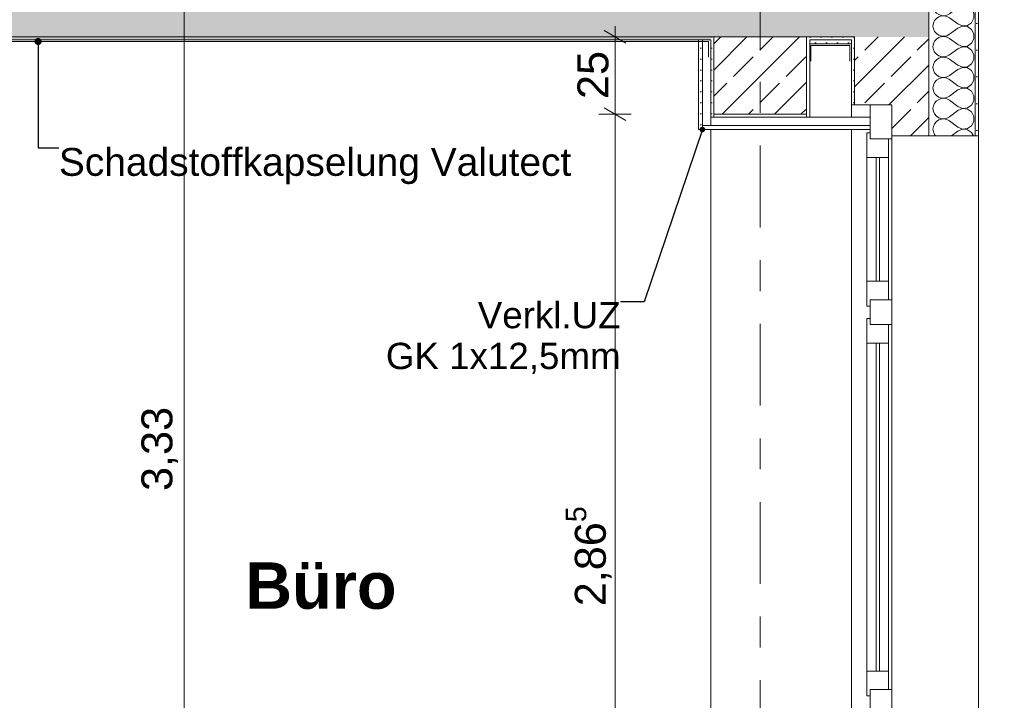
# Model space of a CAD drawing. Header units: metres. Extents: x -17.8 to 3.6, y -5.9 to 16.3.
# Tile 51 of 77: x -2.9 to 0.2, y 4.2 to 6.4. Entities that reach past the tile are written whole.
import ezdxf

# ---------------------------------------------------------------- set-up
doc = ezdxf.new("R2010")
doc.units = ezdxf.units.M
doc.header["$MEASUREMENT"] = 0
doc.linetypes.add('Strichlinie doppelt', pattern=[0.546806, 0.264583, -0.105833, 0.070556, -0.105833])
doc.linetypes.add('Wipeout_Contour', pattern=[1, 0, -1])
for name, color, linetype in [('152 - Bemaßung_ Beschriftung.Ausbau', 7, 'Continuous'), ('301 - Elemente.Linie', 7, 'Continuous'), ('451 - Universal.Achsen Raster', 7, 'Continuous'), ('603 - Struktur.Bodenplatte_ Decke Roh', 7, 'Continuous'), ('604 - Struktur.Wand Aussen', 7, 'Continuous'), ('607 - Struktur.Stütze', 7, 'Continuous'), ('608 - Struktur.Träger', 7, 'Continuous'), ('Neubau_152 - Bemaßung_ Beschriftung.Ausbau', 7, 'Continuous'), ('Neubau_653 - Abdeckung.TB Verkofferung', 7, 'Continuous')]:
    doc.layers.add(name, color=color, linetype=linetype)
doc.styles.add('ERSTELLTER_STIL_1', font='txt')
doc.styles.add('ERSTELLTER_STIL_2', font='txt')
doc.dimstyles.new('ERSTELLTER_STIL__1', dxfattribs={"dimtxt": 0.1, "dimasz": 0.0532, "dimexe": 0.18, "dimexo": 0.0625, "dimgap": 0, "dimtad": 1, "dimzin": 0, "dimdsep": 46, "dimtxsty": 'ERSTELLTER_STIL_1', "dimblk": 'ARROWHEAD_2', "dimblk1": 'ARROWHEAD_2', "dimblk2": 'ARROWHEAD_2', "dimcen": 0.09, "dimse1": 1, "dimse2": 1, "dimclrd": 7, "dimclre": 7, "dimclrt": 7, "dimazin": 0, "dimtfac": 1, "dimtdec": 4, "dimtmove": 0, "dimatfit": 3, "dimfxl": 1, "dimtolj": 1, "dimtzin": 0, "dimarcsym": 0})
doc.dimstyles.new('ERSTELLTER_STIL__4', dxfattribs={"dimtxt": 0.18, "dimasz": 0.03648, "dimexe": 0.18, "dimexo": 0.0625, "dimgap": 0, "dimtad": 0, "dimtih": 1, "dimtoh": 1, "dimdec": 4, "dimzin": 0, "dimdsep": 46, "dimcen": 0.09, "dimadec": 0, "dimazin": 0, "dimtfac": 1, "dimtdec": 4, "dimtmove": 0, "dimatfit": 3, "dimldrblk": 'ARROWHEAD_11', "dimfxl": 1, "dimtolj": 1, "dimtzin": 0, "dimarcsym": 0})
doc.dimstyles.new('ERSTELLTER_STIL__5', dxfattribs={"dimtxt": 0.18, "dimasz": 0.0456, "dimexe": 0.18, "dimexo": 0.0625, "dimgap": 0, "dimtad": 0, "dimtih": 1, "dimtoh": 1, "dimdec": 4, "dimzin": 0, "dimdsep": 46, "dimcen": 0.09, "dimadec": 0, "dimazin": 0, "dimtfac": 1, "dimtdec": 4, "dimtmove": 0, "dimatfit": 3, "dimldrblk": 'ARROWHEAD_11', "dimfxl": 1, "dimtolj": 1, "dimtzin": 0, "dimarcsym": 0})
pattern_1 = [(45, (0, 0), (-0.01767767, 0.01767767), [0, -0.025])]
pattern_2 = [(45, (0, 0), (-0.0848528, 0.0848528), []), (45, (-0.04243, 0.04243), (-0.0848528, 0.0848528), [0.09, -0.03])]

# ---------------------------------------------------------------- blocks, each defined once
blk = doc.blocks.new('*X7')
at = {"layer": '604 - Struktur.Wand Aussen', "color": 7, "linetype": 'Continuous', "lineweight": 5}
for p, q in [((0.0096, 6.6091), (0.0083, 6.6)), ((0.0083, 6.6), (0.0096, 6.5909)), ((0.0122, 6.615), (0.0096, 6.6091)), ((0.0096, 6.5909), (0.0133, 6.5825)), ((0.0883, 6.5933), (0.0617, 6.5733)), ((0.0883, 6.6067), (0.0772, 6.615)), ((0.0883, 6.6067), (0.1033, 6.6004)), ((0.1033, 6.5996), (0.0883, 6.5933)), ((0.1033, 6.6004), (0.1195, 6.6019)), ((0.1195, 6.5981), (0.1033, 6.5996)), ((0.1195, 6.6019), (0.133, 6.6109)), ((0.133, 6.5891), (0.1195, 6.5981)), ((0.133, 6.6109), (0.1352, 6.615)), ((0.1407, 6.5748), (0.133, 6.5891)), ((0.0133, 6.5825), (0.0192, 6.5754)), ((0.0192, 6.5579), (0.0133, 6.5509)), ((0.0192, 6.5754), (0.0268, 6.5702)), ((0.0268, 6.5631), (0.0192, 6.5579)), ((0.0268, 6.5702), (0.0355, 6.5672)), ((0.0355, 6.5661), (0.0268, 6.5631)), ((0.0355, 6.5672), (0.0447, 6.5668)), ((0.0447, 6.5665), (0.0355, 6.5661)), ((0.0447, 6.5668), (0.0536, 6.5689)), ((0.0536, 6.5645), (0.0447, 6.5665)), ((0.0536, 6.5689), (0.0617, 6.5733)), ((0.0617, 6.56), (0.0536, 6.5645)), ((0.0883, 6.54), (0.0617, 6.56)), ((0.133, 6.5442), (0.1407, 6.5585)), ((0.1407, 6.5585), (0.1407, 6.5748)), ((0.0096, 6.5424), (0.0083, 6.5333)), ((0.0083, 6.5333), (0.0096, 6.5242)), ((0.0133, 6.5509), (0.0096, 6.5424)), ((0.0883, 6.5267), (0.0617, 6.5067)), ((0.0883, 6.54), (0.1033, 6.5337)), ((0.1033, 6.533), (0.0883, 6.5267)), ((0.1033, 6.5337), (0.1195, 6.5352)), ((0.1195, 6.5314), (0.1033, 6.533)), ((0.1195, 6.5352), (0.133, 6.5442)), ((0.133, 6.5224), (0.1195, 6.5314)), ((0.0096, 6.5242), (0.0133, 6.5158)), ((0.0133, 6.5158), (0.0192, 6.5087)), ((0.0192, 6.5087), (0.0268, 6.5035)), ((0.0268, 6.4965), (0.0192, 6.4913)), ((0.0268, 6.5035), (0.0355, 6.5006)), ((0.0355, 6.4994), (0.0268, 6.4965)), ((0.0355, 6.5006), (0.0447, 6.5001)), ((0.0447, 6.4999), (0.0355, 6.4994)), ((0.0447, 6.5001), (0.0536, 6.5022)), ((0.0536, 6.4978), (0.0447, 6.4999)), ((0.0536, 6.5022), (0.0617, 6.5067)), ((0.0617, 6.4933), (0.0536, 6.4978)), ((0.0883, 6.4733), (0.0617, 6.4933)), ((0.1407, 6.5081), (0.133, 6.5224)), ((0.1407, 6.4919), (0.1407, 6.5081)), ((0.0096, 6.4758), (0.0083, 6.4667)), ((0.0083, 6.4667), (0.0096, 6.4576)), ((0.0133, 6.4842), (0.0096, 6.4758)), ((0.0192, 6.4913), (0.0133, 6.4842)), ((0.0883, 6.4733), (0.1033, 6.467)), ((0.1033, 6.4663), (0.0883, 6.46)), ((0.1033, 6.467), (0.1195, 6.4686)), ((0.1195, 6.4648), (0.1033, 6.4663)), ((0.1195, 6.4686), (0.133, 6.4776)), ((0.133, 6.4558), (0.1195, 6.4648)), ((0.133, 6.4776), (0.1407, 6.4919)), ((0.0096, 6.4576), (0.0133, 6.4491)), ((0.0133, 6.4491), (0.0192, 6.4421)), ((0.0192, 6.4421), (0.0268, 6.4369)), ((0.0268, 6.4298), (0.0192, 6.4246)), ((0.0268, 6.4369), (0.0355, 6.4339)), ((0.0355, 6.4328), (0.0268, 6.4298)), ((0.0355, 6.4339), (0.0447, 6.4335)), ((0.0447, 6.4332), (0.0355, 6.4328)), ((0.0447, 6.4335), (0.0536, 6.4355)), ((0.0536, 6.4311), (0.0447, 6.4332)), ((0.0536, 6.4355), (0.0617, 6.44)), ((0.0617, 6.4267), (0.0536, 6.4311)), ((0.0883, 6.46), (0.0617, 6.44)), ((0.1407, 6.4415), (0.133, 6.4558)), ((0.1407, 6.4252), (0.1407, 6.4415)), ((0.0096, 6.4091), (0.0083, 6.4)), ((0.0083, 6.4), (0.0096, 6.3909)), ((0.0133, 6.4175), (0.0096, 6.4091)), ((0.0192, 6.4246), (0.0133, 6.4175)), ((0.0883, 6.4067), (0.0617, 6.4267)), ((0.0883, 6.4067), (0.1033, 6.4004)), ((0.1033, 6.3996), (0.0883, 6.3933)), ((0.1033, 6.4004), (0.1195, 6.4019)), ((0.1195, 6.3981), (0.1033, 6.3996)), ((0.1195, 6.4019), (0.133, 6.4109)), ((0.133, 6.3891), (0.1195, 6.3981)), ((0.133, 6.4109), (0.1407, 6.4252)), ((0.0096, 6.3909), (0.0133, 6.3825)), ((0.0133, 6.3825), (0.0192, 6.3754)), ((0.0192, 6.3754), (0.0268, 6.3702)), ((0.0268, 6.3702), (0.0355, 6.3672)), ((0.0355, 6.3661), (0.0268, 6.3631)), ((0.0355, 6.3672), (0.0447, 6.3668)), ((0.0447, 6.3665), (0.0355, 6.3661)), ((0.0447, 6.3668), (0.0536, 6.3689)), ((0.0536, 6.3645), (0.0447, 6.3665)), ((0.0536, 6.3689), (0.0617, 6.3733)), ((0.0883, 6.3933), (0.0617, 6.3733)), ((0.1407, 6.3748), (0.133, 6.3891)), ((0.1407, 6.3585), (0.1407, 6.3748)), ((0.0096, 6.3424), (0.0083, 6.3333)), ((0.0133, 6.3509), (0.0096, 6.3424)), ((0.0192, 6.3579), (0.0133, 6.3509)), ((0.0268, 6.3631), (0.0192, 6.3579)), ((0.0617, 6.36), (0.0536, 6.3645)), ((0.0883, 6.34), (0.0617, 6.36)), ((0.0883, 6.34), (0.1033, 6.3337)), ((0.1033, 6.3337), (0.1195, 6.3352)), ((0.1195, 6.3352), (0.133, 6.3442)), ((0.133, 6.3442), (0.1407, 6.3585)), ((0.0083, 6.3333), (0.0096, 6.3242)), ((0.0096, 6.3242), (0.0133, 6.3158)), ((0.0133, 6.3158), (0.0192, 6.3087)), ((0.0192, 6.3087), (0.0268, 6.3035)), ((0.0268, 6.3035), (0.0355, 6.3006)), ((0.0447, 6.3001), (0.0536, 6.3022)), ((0.0536, 6.3022), (0.0617, 6.3067)), ((0.0883, 6.3267), (0.0617, 6.3067)), ((0.1033, 6.333), (0.0883, 6.3267)), ((0.1195, 6.3314), (0.1033, 6.333)), ((0.133, 6.3224), (0.1195, 6.3314)), ((0.1407, 6.3081), (0.133, 6.3224)), ((0.1407, 6.2919), (0.1407, 6.3081)), ((0.0096, 6.2758), (0.0083, 6.2667)), ((0.0133, 6.2842), (0.0096, 6.2758)), ((0.0192, 6.2913), (0.0133, 6.2842)), ((0.0268, 6.2965), (0.0192, 6.2913)), ((0.0355, 6.2994), (0.0268, 6.2965)), ((0.0355, 6.3006), (0.0447, 6.3001)), ((0.0447, 6.2999), (0.0355, 6.2994)), ((0.0536, 6.2978), (0.0447, 6.2999)), ((0.0617, 6.2933), (0.0536, 6.2978)), ((0.0883, 6.2733), (0.0617, 6.2933)), ((0.0883, 6.2733), (0.1033, 6.267)), ((0.1195, 6.2686), (0.133, 6.2776)), ((0.133, 6.2776), (0.1407, 6.2919)), ((0.0083, 6.2667), (0.0096, 6.2576)), ((0.0096, 6.2576), (0.0133, 6.2491)), ((0.0133, 6.2491), (0.0192, 6.2421)), ((0.0192, 6.2421), (0.0268, 6.2369)), ((0.0536, 6.2355), (0.0617, 6.24)), ((0.0883, 6.26), (0.0617, 6.24)), ((0.1033, 6.2663), (0.0883, 6.26)), ((0.1033, 6.267), (0.1195, 6.2686)), ((0.1195, 6.2648), (0.1033, 6.2663)), ((0.133, 6.2558), (0.1195, 6.2648)), ((0.1407, 6.2415), (0.133, 6.2558)), ((0.1407, 6.2252), (0.1407, 6.2415)), ((0.0096, 6.2091), (0.0083, 6.2)), ((0.0133, 6.2175), (0.0096, 6.2091)), ((0.0192, 6.2246), (0.0133, 6.2175)), ((0.0268, 6.2298), (0.0192, 6.2246)), ((0.0268, 6.2369), (0.0355, 6.2339)), ((0.0355, 6.2328), (0.0268, 6.2298)), ((0.0355, 6.2339), (0.0447, 6.2335)), ((0.0447, 6.2332), (0.0355, 6.2328)), ((0.0447, 6.2335), (0.0536, 6.2355)), ((0.0536, 6.2311), (0.0447, 6.2332)), ((0.0617, 6.2267), (0.0536, 6.2311)), ((0.0883, 6.2067), (0.0617, 6.2267)), ((0.0883, 6.2067), (0.1033, 6.2004)), ((0.1195, 6.2019), (0.133, 6.2109)), ((0.133, 6.2109), (0.1407, 6.2252)), ((0.0083, 6.2), (0.0096, 6.1909)), ((0.0096, 6.1909), (0.0133, 6.1825)), ((0.0133, 6.1825), (0.0192, 6.1754)), ((0.0192, 6.1754), (0.0268, 6.1702)), ((0.0883, 6.1933), (0.0617, 6.1733)), ((0.1033, 6.1996), (0.0883, 6.1933)), ((0.1033, 6.2004), (0.1195, 6.2019)), ((0.1195, 6.1981), (0.1033, 6.1996)), ((0.133, 6.1891), (0.1195, 6.1981)), ((0.1407, 6.1748), (0.133, 6.1891)), ((0.1407, 6.1585), (0.1407, 6.1748)), ((0.0133, 6.1509), (0.0096, 6.1424)), ((0.0192, 6.1579), (0.0133, 6.1509)), ((0.0268, 6.1631), (0.0192, 6.1579)), ((0.0268, 6.1702), (0.0355, 6.1672)), ((0.0355, 6.1661), (0.0268, 6.1631)), ((0.0355, 6.1672), (0.0447, 6.1668)), ((0.0447, 6.1665), (0.0355, 6.1661)), ((0.0447, 6.1668), (0.0536, 6.1689)), ((0.0536, 6.1645), (0.0447, 6.1665)), ((0.0536, 6.1689), (0.0617, 6.1733)), ((0.0617, 6.16), (0.0536, 6.1645)), ((0.0883, 6.14), (0.0617, 6.16)), ((0.1195, 6.1352), (0.133, 6.1442)), ((0.133, 6.1442), (0.1407, 6.1585)), ((0.0096, 6.1424), (0.0083, 6.1333)), ((0.0083, 6.1333), (0.0096, 6.1242)), ((0.0096, 6.1242), (0.0133, 6.1158)), ((0.0133, 6.1158), (0.0192, 6.1087)), ((0.0883, 6.1267), (0.0617, 6.1067)), ((0.0883, 6.14), (0.1033, 6.1337)), ((0.1033, 6.133), (0.0883, 6.1267)), ((0.1033, 6.1337), (0.1195, 6.1352)), ((0.1195, 6.1314), (0.1033, 6.133)), ((0.133, 6.1224), (0.1195, 6.1314)), ((0.1407, 6.1081), (0.133, 6.1224)), ((0.0133, 6.0842), (0.0096, 6.0758)), ((0.0192, 6.0913), (0.0133, 6.0842)), ((0.0192, 6.1087), (0.0268, 6.1035)), ((0.0268, 6.0965), (0.0192, 6.0913)), ((0.0268, 6.1035), (0.0355, 6.1006)), ((0.0355, 6.0994), (0.0268, 6.0965)), ((0.0355, 6.1006), (0.0447, 6.1001)), ((0.0447, 6.0999), (0.0355, 6.0994)), ((0.0447, 6.1001), (0.0536, 6.1022)), ((0.0536, 6.0978), (0.0447, 6.0999)), ((0.0536, 6.1022), (0.0617, 6.1067)), ((0.0617, 6.0933), (0.0536, 6.0978)), ((0.0883, 6.0733), (0.0617, 6.0933)), ((0.133, 6.0776), (0.1407, 6.0919)), ((0.1407, 6.0919), (0.1407, 6.1081)), ((0.0096, 6.0758), (0.0083, 6.0667)), ((0.0083, 6.0667), (0.0096, 6.0576)), ((0.0096, 6.0576), (0.0133, 6.0491)), ((0.0133, 6.0491), (0.0167, 6.045)), ((0.0883, 6.06), (0.0683, 6.045)), ((0.0883, 6.0733), (0.1033, 6.067)), ((0.1033, 6.0663), (0.0883, 6.06)), ((0.1033, 6.067), (0.1195, 6.0686)), ((0.1195, 6.0648), (0.1033, 6.0663)), ((0.1195, 6.0686), (0.133, 6.0776)), ((0.133, 6.0558), (0.1195, 6.0648)), ((0.1388, 6.045), (0.133, 6.0558))]:
    blk.add_line(p, q, dxfattribs=at)
blk = doc.blocks.new('*D22')
at = {"layer": '152 - Bemaßung_ Beschriftung.Ausbau', "color": 7, "linetype": 'Continuous', "lineweight": 5}
for p, q in [((1.155, -3.22), (1.155, 13.3199)), ((1.12, -3.1998), (1.19, -3.2402)), ((1.2075, -3.22), (1.1025, -3.22)), ((1.12, -3.2398), (1.19, -3.2802)), ((1.155, -3.26), (1.155, -3.22)), ((1.2075, -3.26), (1.1025, -3.26)), ((1.155, -3.2942), (1.155, -3.26))]:
    blk.add_line(p, q, dxfattribs=at)
at = {"color": 254, "linetype": 'Wipeout_Contour', "lineweight": 0, "ltscale": 14.131746}
blk.add_wipeout([(1.1537, -3.3749), (1.1537, -3.2615), (1.0162, -3.2615), (1.0162, -3.3749)], dxfattribs=at).dxf.layer = '152 - Bemaßung_ Beschriftung.Ausbau'
at = {"layer": '152 - Bemaßung_ Beschriftung.Ausbau', "color": 7, "lineweight": 5, "insert": (1.135, -3.3561), "char_height": 0.1, "attachment_point": 7, "rotation": 90, "style": 'ERSTELLTER_STIL_1'}
blk.add_mtext('\\A1;{\\pql;\\fArial|b0|i0|c0|p38;4}', dxfattribs=at)
blk = doc.blocks.new('ARROWHEAD_2')
at = {"color": 0, "linetype": 'Continuous', "lineweight": 0}
for p, q in [((-0.378, -0.655), (0.378, 0.655)), ((0, 0), (-1, 0))]:
    blk.add_line(p, q, dxfattribs=at)
blk = doc.blocks.new('*D24')
at = {"layer": '152 - Bemaßung_ Beschriftung.Ausbau', "color": 7, "linetype": 'Continuous', "lineweight": 5}
for p, q in [((1.19, 13.2997), (1.12, 13.3401)), ((1.155, 13.3199), (1.155, 13.3541)), ((1.2075, 13.3199), (1.1025, 13.3199)), ((1.155, -3.22), (1.155, 13.3199)), ((1.12, -3.1998), (1.19, -3.2402))]:
    blk.add_line(p, q, dxfattribs=at)
at = {"color": 254, "linetype": 'Wipeout_Contour', "lineweight": 0, "ltscale": 20.736463}
blk.add_wipeout([(1.1537, 4.8101), (1.1537, 5.2897), (1.0162, 5.2897), (1.0162, 4.8101)], dxfattribs=at).dxf.layer = '152 - Bemaßung_ Beschriftung.Ausbau'
at = {"layer": '152 - Bemaßung_ Beschriftung.Ausbau', "color": 7, "lineweight": 5, "insert": (1.1544, 4.8289), "char_height": 0.1, "attachment_point": 7, "rotation": 90, "style": 'ERSTELLTER_STIL_1'}
blk.add_mtext('\\A1;{\\pql;\\fArial|b0|i0|c0|p38;16,53\\fArial|b0|i0|c0|p38;\\A1{\\H.66x;\\S99^  ;}}', dxfattribs=at)
blk = doc.blocks.new('*D31')
at = {"layer": '152 - Bemaßung_ Beschriftung.Ausbau', "color": 7, "linetype": 'Continuous', "lineweight": 5}
for p, q in [((0.7075, 6.145), (0.6025, 6.145)), ((0.62, 6.1652), (0.69, 6.1248)), ((0.655, 4.135), (0.655, 6.145)), ((0.62, 4.1552), (0.69, 4.1148)), ((0.7075, 4.135), (0.6025, 4.135))]:
    blk.add_line(p, q, dxfattribs=at)
at = {"color": 254, "linetype": 'Wipeout_Contour', "lineweight": 0, "ltscale": 20.78256}
blk.add_wipeout([(0.6537, 4.9882), (0.6537, 5.2918), (0.5162, 5.2918), (0.5162, 4.9882)], dxfattribs=at).dxf.layer = '152 - Bemaßung_ Beschriftung.Ausbau'
at = {"layer": '152 - Bemaßung_ Beschriftung.Ausbau', "color": 7, "lineweight": 5, "insert": (0.635, 5.007), "char_height": 0.1, "attachment_point": 7, "rotation": 90, "style": 'ERSTELLTER_STIL_1'}
blk.add_mtext('\\A1;{\\pql;\\fArial|b0|i0|c0|p38;2,01}', dxfattribs=at)
blk = doc.blocks.new('*D32')
at = {"layer": '152 - Bemaßung_ Beschriftung.Ausbau', "color": 7, "linetype": 'Continuous', "lineweight": 5}
for p, q in [((0.7075, 6.695), (0.6025, 6.695)), ((0.62, 6.7152), (0.69, 6.6748)), ((0.655, 6.145), (0.655, 6.695)), ((0.7075, 6.145), (0.6025, 6.145)), ((0.62, 6.1652), (0.69, 6.1248))]:
    blk.add_line(p, q, dxfattribs=at)
at = {"color": 254, "linetype": 'Wipeout_Contour', "lineweight": 0, "ltscale": 25.861254}
blk.add_wipeout([(0.6537, 6.3254), (0.6537, 6.5146), (0.5162, 6.5146), (0.5162, 6.3254)], dxfattribs=at).dxf.layer = '152 - Bemaßung_ Beschriftung.Ausbau'
at = {"layer": '152 - Bemaßung_ Beschriftung.Ausbau', "color": 7, "lineweight": 5, "insert": (0.635, 6.3441), "char_height": 0.1, "attachment_point": 7, "rotation": 90, "style": 'ERSTELLTER_STIL_1'}
blk.add_mtext('\\A1;{\\pql;\\fArial|b0|i0|c0|p38;55}', dxfattribs=at)
blk = doc.blocks.new('*D75')
at = {"layer": '152 - Bemaßung_ Beschriftung.Ausbau', "color": 7, "linetype": 'Continuous', "lineweight": 5}
for p, q in [((-0.967, 6.115), (-1.072, 6.115)), ((-1.0545, 6.1352), (-0.9845, 6.0948)), ((-1.0195, 3.25), (-1.0195, 6.115)), ((-0.967, 3.25), (-1.072, 3.25)), ((-1.0545, 3.2702), (-0.9845, 3.2298)), ((-1.0195, 3.2158), (-1.0195, 3.25))]:
    blk.add_line(p, q, dxfattribs=at)
at = {"layer": '152 - Bemaßung_ Beschriftung.Ausbau', "color": 7, "lineweight": 5, "insert": (-1.0201, 4.5244), "char_height": 0.1, "attachment_point": 7, "rotation": 90, "style": 'ERSTELLTER_STIL_1'}
blk.add_mtext('\\A1;{\\pql;\\fArial|b0|i0|c0|p38;2,86\\fArial|b0|i0|c0|p38;\\A1{\\H.66x;\\S5^  ;}}', dxfattribs=at)
blk = doc.blocks.new('*D76')
at = {"layer": '152 - Bemaßung_ Beschriftung.Ausbau', "color": 7, "linetype": 'Continuous', "lineweight": 5}
for p, q in [((-1.0195, 6.365), (-1.0195, 6.3992)), ((-0.9845, 6.3448), (-1.0545, 6.3852)), ((-0.967, 6.365), (-1.072, 6.365)), ((-1.0195, 6.115), (-1.0195, 6.365)), ((-0.967, 6.115), (-1.072, 6.115)), ((-1.0545, 6.1352), (-0.9845, 6.0948))]:
    blk.add_line(p, q, dxfattribs=at)
at = {"layer": '152 - Bemaßung_ Beschriftung.Ausbau', "color": 7, "lineweight": 5, "insert": (-1.0395, 6.1641), "char_height": 0.1, "attachment_point": 7, "rotation": 90, "style": 'ERSTELLTER_STIL_1'}
blk.add_mtext('\\A1;{\\pql;\\fArial|b0|i0|c0|p38;25}', dxfattribs=at)
blk = doc.blocks.new('*D92')
at = {"layer": '152 - Bemaßung_ Beschriftung.Ausbau', "color": 7, "linetype": 'Continuous', "lineweight": 5}
for p, q in [((-14.855, 0), (-14.855, 13.3199)), ((-14.8025, 0), (-14.9075, 0)), ((-14.89, 0.0202), (-14.82, -0.0202)), ((-14.855, -1.75), (-14.855, 0)), ((-14.8025, -1.75), (-14.9075, -1.75)), ((-14.89, -1.7298), (-14.82, -1.7702))]:
    blk.add_line(p, q, dxfattribs=at)
at = {"color": 254, "linetype": 'Wipeout_Contour', "lineweight": 0, "ltscale": 59.837338}
blk.add_wipeout([(-14.8563, -1.0268), (-14.8563, -0.7232), (-14.9938, -0.7232), (-14.9938, -1.0268)], dxfattribs=at).dxf.layer = '152 - Bemaßung_ Beschriftung.Ausbau'
at = {"layer": '152 - Bemaßung_ Beschriftung.Ausbau', "color": 7, "lineweight": 5, "insert": (-14.875, -1.008), "char_height": 0.1, "attachment_point": 7, "rotation": 90, "style": 'ERSTELLTER_STIL_1'}
blk.add_mtext('\\A1;{\\pql;\\fArial|b0|i0|c0|p38;1,75}', dxfattribs=at)
blk = doc.blocks.new('*D93')
at = {"layer": '152 - Bemaßung_ Beschriftung.Ausbau', "color": 7, "linetype": 'Continuous', "lineweight": 5}
for p, q in [((-14.82, 13.2997), (-14.89, 13.3401)), ((-14.855, 13.3199), (-14.855, 13.3541)), ((-14.8025, 13.3199), (-14.9075, 13.3199)), ((-14.855, 0), (-14.855, 13.3199)), ((-14.89, 0.0202), (-14.82, -0.0202))]:
    blk.add_line(p, q, dxfattribs=at)
at = {"color": 254, "linetype": 'Wipeout_Contour', "lineweight": 0, "ltscale": 65.424627}
blk.add_wipeout([(-14.8563, 6.4201), (-14.8563, 6.8997), (-14.9938, 6.8997), (-14.9938, 6.4201)], dxfattribs=at).dxf.layer = '152 - Bemaßung_ Beschriftung.Ausbau'
at = {"layer": '152 - Bemaßung_ Beschriftung.Ausbau', "color": 7, "lineweight": 5, "insert": (-14.8556, 6.4389), "char_height": 0.1, "attachment_point": 7, "rotation": 90, "style": 'ERSTELLTER_STIL_1'}
blk.add_mtext('\\A1;{\\pql;\\fArial|b0|i0|c0|p38;13,31\\fArial|b0|i0|c0|p38;\\A1{\\H.66x;\\S99^  ;}}', dxfattribs=at)
blk = doc.blocks.new('*D100')
at = {"layer": '152 - Bemaßung_ Beschriftung.Ausbau', "color": 7, "linetype": 'Continuous', "lineweight": 5}
for p, q in [((-14.3025, 6.145), (-14.4075, 6.145)), ((-14.39, 6.1652), (-14.32, 6.1248)), ((-14.355, 4.135), (-14.355, 6.145)), ((-14.39, 4.1552), (-14.32, 4.1148)), ((-14.3025, 4.135), (-14.4075, 4.135))]:
    blk.add_line(p, q, dxfattribs=at)
at = {"color": 254, "linetype": 'Wipeout_Contour', "lineweight": 0, "ltscale": 61.298089}
blk.add_wipeout([(-14.3563, 4.9882), (-14.3563, 5.2918), (-14.4938, 5.2918), (-14.4938, 4.9882)], dxfattribs=at).dxf.layer = '152 - Bemaßung_ Beschriftung.Ausbau'
at = {"layer": '152 - Bemaßung_ Beschriftung.Ausbau', "color": 7, "lineweight": 5, "insert": (-14.375, 5.007), "char_height": 0.1, "attachment_point": 7, "rotation": 90, "style": 'ERSTELLTER_STIL_1'}
blk.add_mtext('\\A1;{\\pql;\\fArial|b0|i0|c0|p38;2,01}', dxfattribs=at)
blk = doc.blocks.new('*D101')
at = {"layer": '152 - Bemaßung_ Beschriftung.Ausbau', "color": 7, "linetype": 'Continuous', "lineweight": 5}
for p, q in [((-14.3025, 6.695), (-14.4075, 6.695)), ((-14.39, 6.7152), (-14.32, 6.6748)), ((-14.355, 6.145), (-14.355, 6.695)), ((-14.3025, 6.145), (-14.4075, 6.145)), ((-14.39, 6.1652), (-14.32, 6.1248))]:
    blk.add_line(p, q, dxfattribs=at)
at = {"color": 254, "linetype": 'Wipeout_Contour', "lineweight": 0, "ltscale": 63.196964}
blk.add_wipeout([(-14.3563, 6.3254), (-14.3563, 6.5146), (-14.4938, 6.5146), (-14.4938, 6.3254)], dxfattribs=at).dxf.layer = '152 - Bemaßung_ Beschriftung.Ausbau'
at = {"layer": '152 - Bemaßung_ Beschriftung.Ausbau', "color": 7, "lineweight": 5, "insert": (-14.375, 6.3441), "char_height": 0.1, "attachment_point": 7, "rotation": 90, "style": 'ERSTELLTER_STIL_1'}
blk.add_mtext('\\A1;{\\pql;\\fArial|b0|i0|c0|p38;55}', dxfattribs=at)
blk = doc.blocks.new('*D111')
at = {"layer": '152 - Bemaßung_ Beschriftung.Ausbau', "color": 7, "linetype": 'Continuous', "lineweight": 5}
for p, q in [((-2.3591, 6.695), (-2.4641, 6.695)), ((-2.4466, 6.7152), (-2.3766, 6.6748)), ((-2.4116, 3.365), (-2.4116, 6.695)), ((-2.4466, 3.3852), (-2.3766, 3.3448)), ((-2.3591, 3.365), (-2.4641, 3.365))]:
    blk.add_line(p, q, dxfattribs=at)
at = {"layer": '152 - Bemaßung_ Beschriftung.Ausbau', "color": 7, "lineweight": 5, "insert": (-2.4316, 4.897), "char_height": 0.1, "attachment_point": 7, "rotation": 90, "style": 'ERSTELLTER_STIL_1'}
blk.add_mtext('\\A1;{\\pql;\\fArial|b0|i0|c0|p38;3,33}', dxfattribs=at)
blk = doc.blocks.new('ARROWHEAD_11')
at = {"color": 0, "linetype": 'Continuous', "lineweight": 0}
blk.add_line((0, 0), (-1, 0), dxfattribs=at)
at = {"color": 0, "linetype": 'Continuous', "lineweight": 0, "const_width": 0.25, "flags": 128}
blk.add_lwpolyline([(-0.125, 0, 1), (0.125, 0, 1)], format="xyb", close=True, dxfattribs=at)

msp = doc.modelspace()

# ---------------------------------------------------------------- hatches: boundary and pattern name
at = {"layer": '603 - Struktur.Bodenplatte_ Decke Roh', "linetype": 'Continuous', "lineweight": 5}
h = msp.add_hatch(dxfattribs=at)
h.set_pattern_fill('Beton__Stahlbeton_0001', style=0, pattern_type=2)
h.set_pattern_definition(pattern_2)
h.paths.add_polyline_path([(-0.005, 6.365), (-0.005, 6.615), (-13.695, 6.615), (-13.695, 6.365), (-13.455, 6.365), (-13.31, 6.365), (-12.99, 6.365), (-8.51, 6.365), (-8.09, 6.365), (-6.01, 6.365), (-5.79, 6.365), (-5.41, 6.365), (-5.19, 6.365), (-0.71, 6.365), (-0.39, 6.365), (-0.245, 6.365)])
h = msp.add_hatch(dxfattribs=at)
h.set_pattern_fill('Gips_0001', style=0, pattern_type=2)
h.set_pattern_definition(pattern_1)
h.paths.add_polyline_path([(-5.19, 6.355), (-0.71, 6.355), (-0.71, 6.365), (-5.19, 6.365)])
h = msp.add_hatch(dxfattribs=at)
h.set_pattern_fill('Gips_0001', style=0, pattern_type=2)
h.set_pattern_definition(pattern_1)
h.paths.add_polyline_path([(-0.245, 6.365), (-0.39, 6.365), (-0.39, 6.355), (-0.245, 6.355)])
at = {"layer": '604 - Struktur.Wand Aussen', "linetype": 'Continuous', "lineweight": 5}
h = msp.add_hatch(dxfattribs=at)
h.set_pattern_fill('Verputz_0001', style=0, pattern_type=2)
h.set_pattern_definition([(0, (0, 0), (0, 0.0866025), [0, -0.05]), (0, (0.025, 0.0433), (0, 0.0866025), [0, -0.05])])
h.paths.add_polyline_path([(0.155, 6.615), (0.145, 6.615), (0.145, 6.045), (0.155, 6.045)])
h = msp.add_hatch(dxfattribs=at)
h.set_pattern_fill('Gips_0001', style=0, pattern_type=2)
h.set_pattern_definition(pattern_1)
h.paths.add_polyline_path([(-0.245, 6.355), (-0.255, 6.355), (-0.255, 6.145), (-0.245, 6.145)])
h = msp.add_hatch(dxfattribs=at)
h.set_pattern_fill('Beton__Stahlbeton_0001', style=0, pattern_type=2)
h.set_pattern_definition(pattern_2)
h.paths.add_polyline_path([(-0.005, 6.365), (-0.245, 6.365), (-0.245, 6.355), (-0.245, 6.145), (-0.125, 6.145), (-0.125, 6.045), (-0.005, 6.045)])
at = {"layer": '608 - Struktur.Träger', "linetype": 'Continuous', "lineweight": 5}
h = msp.add_hatch(dxfattribs=at)
h.set_pattern_fill('Gips_0001', style=0, pattern_type=2)
h.set_pattern_definition(pattern_1)
h.paths.add_polyline_path([(-0.71, 6.105), (-0.7, 6.105), (-0.7, 6.115), (-0.7, 6.365), (-0.71, 6.365)])
h = msp.add_hatch(dxfattribs=at)
h.set_pattern_fill('Beton__Stahlbeton_0001', style=0, pattern_type=2)
h.set_pattern_definition(pattern_2)
h.paths.add_polyline_path([(-0.7, 6.115), (-0.4, 6.115), (-0.4, 6.365), (-0.7, 6.365)])
h = msp.add_hatch(dxfattribs=at)
h.set_pattern_fill('Gips_0001', style=0, pattern_type=2)
h.set_pattern_definition(pattern_1)
h.paths.add_polyline_path([(-0.4, 6.115), (-0.4, 6.105), (-0.39, 6.105), (-0.39, 6.365), (-0.4, 6.365)])
h = msp.add_hatch(dxfattribs=at)
h.set_pattern_fill('Gips_0001', style=0, pattern_type=2)
h.set_pattern_definition(pattern_1)
h.paths.add_polyline_path([(-0.4, 6.115), (-0.7, 6.115), (-0.7, 6.105), (-0.4, 6.105)])
at = {"layer": 'Neubau_653 - Abdeckung.TB Verkofferung', "linetype": 'Continuous', "lineweight": 5}
h = msp.add_hatch(dxfattribs=at)
h.set_pattern_fill('Gips_0001', style=0, pattern_type=2)
h.set_pattern_definition(pattern_1)
h.paths.add_polyline_path([(-0.7495, 6.355), (-0.7495, 6.0655), (-0.737, 6.0655), (-0.737, 6.078), (-0.737, 6.355)])
h = msp.add_hatch(dxfattribs=at)
h.set_pattern_fill('Gips_0001', style=0, pattern_type=2)
h.set_pattern_definition(pattern_1)
h.paths.add_polyline_path([(-0.39, 6.3425), (-0.255, 6.3425), (-0.255, 6.355), (-0.39, 6.355)])
h = msp.add_hatch(dxfattribs=at)
h.set_pattern_fill('Gips_0001', style=0, pattern_type=2)
h.set_pattern_definition(pattern_1)
h.paths.add_polyline_path([(-0.71, 6.078), (-0.737, 6.078), (-0.737, 6.0655), (-0.195, 6.0655), (-0.195, 6.078)])

# ---------------------------------------------------------------- linework, layer by layer
at = {"layer": '301 - Elemente.Linie', "color": 92, "linetype": 'Continuous', "lineweight": 9, "true_color": 0x00be00, "flags": 128}
for points in [[(-5.1866, 6.2992), (-5.1866, 6.3501), (-0.7173, 6.3501), (-0.7173, 6.2992)], [(-0.3866, 6.2867), (-0.3866, 6.3376), (-0.2607, 6.3376), (-0.2607, 6.2867)]]:
    msp.add_lwpolyline(points, dxfattribs=at)
at = {"layer": '451 - Universal.Achsen Raster', "color": 160, "linetype": 'Strichlinie doppelt', "lineweight": 9, "true_color": 0x3232ff}
msp.add_line((-0.55, 15.81), (-0.55, -5.5), dxfattribs=at)
at = {"layer": '603 - Struktur.Bodenplatte_ Decke Roh', "color": 7, "linetype": 'Continuous', "lineweight": 5}
for p, q in [((-0.7495, 6.355), (-5.0505, 6.355)), ((-0.255, 6.355), (-0.39, 6.355))]:
    msp.add_line(p, q, dxfattribs=at)
at = {"layer": '603 - Struktur.Bodenplatte_ Decke Roh', "color": 7, "linetype": 'Continuous', "lineweight": 13, "flags": 128}
msp.add_lwpolyline([(-0.245, 6.365), (-0.39, 6.365), (-0.4, 6.365), (-0.7, 6.365), (-0.71, 6.365), (-5.19, 6.365), (-5.2, 6.365), (-5.4, 6.365), (-5.41, 6.365), (-5.79, 6.365), (-5.8, 6.365), (-6, 6.365), (-6.01, 6.365), (-8.09, 6.365), (-8.1, 6.365), (-8.5, 6.365), (-8.51, 6.365), (-12.99, 6.365), (-13, 6.365), (-13.3, 6.365), (-13.31, 6.365), (-13.455, 6.365)], dxfattribs=at)
at = {"layer": '603 - Struktur.Bodenplatte_ Decke Roh', "color": 7, "linetype": 'Continuous', "lineweight": 5, "flags": 128}
msp.add_lwpolyline([(-0.71, 6.355), (-0.737, 6.355), (-0.7495, 6.355)], dxfattribs=at)
at = {"layer": '604 - Struktur.Wand Aussen', "color": 7, "linetype": 'Continuous', "lineweight": 5}
for p, q in [((0.145, 6.615), (0.145, 6.045)), ((0.155, 6.615), (0.155, 6.045)), ((-0.255, 6.355), (-0.255, 6.145)), ((-0.245, 6.145), (-0.255, 6.145))]:
    msp.add_line(p, q, dxfattribs=at)
at = {"layer": '604 - Struktur.Wand Aussen', "color": 7, "linetype": 'Continuous', "lineweight": 13}
for p, q in [((-0.255, 6.105), (-0.255, 6.145)), ((-0.255, 4.155), (-0.255, 6.0655)), ((-0.205, 6.055), (-0.205, 5.975)), ((-0.195, 6.055), (-0.205, 6.055)), ((-0.135, 6.035), (-0.135, 5.975)), ((-0.005, 6.045), (-0.125, 6.045)), ((-0.125, 6.035), (-0.125, 5.515)), ((0.155, 6.045), (0.155, 4.135)), ((-0.205, 5.5991), (-0.205, 5.975)), ((-0.175, 5.975), (-0.175, 5.575)), ((-0.165, 5.975), (-0.165, 5.575)), ((-0.135, 5.5989), (-0.135, 5.975)), ((-0.205, 5.575), (-0.205, 5.495)), ((-0.135, 5.5873), (-0.135, 5.5982)), ((-0.135, 5.5757), (-0.135, 5.5866)), ((-0.135, 5.575), (-0.135, 5.515)), ((-0.125, 5.515), (-0.125, 5.435)), ((-0.195, 5.495), (-0.205, 5.495)), ((-0.205, 5.455), (-0.205, 5.375)), ((-0.195, 5.455), (-0.205, 5.455)), ((-0.135, 5.435), (-0.135, 5.375)), ((-0.125, 5.435), (-0.125, 4.255)), ((-0.175, 5.375), (-0.175, 4.315)), ((-0.165, 5.375), (-0.165, 4.315)), ((-0.135, 5.3502), (-0.135, 5.3734)), ((-0.135, 5.3253), (-0.135, 5.3486)), ((-0.135, 5.3005), (-0.135, 5.3237)), ((-0.205, 4.6206), (-0.205, 5.2986)), ((-0.135, 4.411), (-0.135, 5.2989)), ((-0.135, 4.3911), (-0.135, 4.4091)), ((-0.135, 4.3797), (-0.135, 4.3895)), ((-0.135, 4.3663), (-0.135, 4.3777)), ((-0.135, 4.3483), (-0.135, 4.3647)), ((-0.135, 4.3414), (-0.135, 4.3464)), ((-0.135, 4.317), (-0.135, 4.3398)), ((-0.205, 4.315), (-0.205, 4.235)), ((-0.135, 4.315), (-0.135, 4.255)), ((-0.195, 4.235), (-0.205, 4.235)), ((-0.125, 4.255), (-0.125, 4.135))]:
    msp.add_line(p, q, dxfattribs=at)
at = {"layer": '604 - Struktur.Wand Aussen', "color": 7, "linetype": 'Continuous', "lineweight": 9}
for p, q in [((-0.205, 5.575), (-0.205, 5.5991)), ((-0.135, 5.5982), (-0.135, 5.5989)), ((-0.135, 5.5866), (-0.135, 5.5873)), ((-0.135, 5.575), (-0.135, 5.5757)), ((-0.205, 5.375), (-0.205, 5.2986)), ((-0.135, 5.375), (-0.135, 5.3734)), ((-0.135, 5.3502), (-0.135, 5.3486)), ((-0.135, 5.3253), (-0.135, 5.3237)), ((-0.135, 5.3005), (-0.135, 5.2989)), ((-0.205, 4.3914), (-0.205, 4.6206)), ((-0.135, 4.5973), (-0.135, 4.5992)), ((-0.135, 4.5659), (-0.135, 4.5679)), ((-0.135, 4.5345), (-0.135, 4.5365)), ((-0.135, 4.5032), (-0.135, 4.5051)), ((-0.135, 4.4718), (-0.135, 4.4738)), ((-0.135, 4.4404), (-0.135, 4.4424)), ((-0.135, 4.4091), (-0.135, 4.411)), ((-0.205, 4.315), (-0.205, 4.3914)), ((-0.135, 4.3895), (-0.135, 4.3911)), ((-0.135, 4.3777), (-0.135, 4.3797)), ((-0.135, 4.3647), (-0.135, 4.3663)), ((-0.135, 4.3464), (-0.135, 4.3483)), ((-0.135, 4.3398), (-0.135, 4.3414)), ((-0.135, 4.3166), (-0.135, 4.317)), ((-0.135, 4.315), (-0.135, 4.3166))]:
    msp.add_line(p, q, dxfattribs=at)
at = {"layer": '604 - Struktur.Wand Aussen', "color": 7, "linetype": 'Continuous', "lineweight": 13, "flags": 128}
for points in [[(-0.005, 6.615), (-0.005, 6.365), (-0.005, 6.045)], [(-0.245, 6.365), (-0.245, 6.355), (-0.245, 6.145)], [(-0.125, 6.145), (-0.195, 6.145), (-0.245, 6.145)], [(-0.195, 6.145), (-0.195, 6.055), (-0.195, 6.035)], [(-0.125, 6.145), (-0.125, 6.045), (-0.125, 6.035)], [(-0.125, 6.035), (-0.135, 6.035), (-0.195, 6.035)], [(-0.135, 5.975), (-0.165, 5.975), (-0.175, 5.975), (-0.195, 5.975), (-0.205, 5.975)], [(-0.135, 5.575), (-0.165, 5.575), (-0.175, 5.575), (-0.195, 5.575), (-0.205, 5.575)], [(-0.195, 5.515), (-0.195, 5.495), (-0.195, 5.455), (-0.195, 5.435)], [(-0.125, 5.515), (-0.135, 5.515), (-0.195, 5.515)], [(-0.125, 5.435), (-0.135, 5.435), (-0.195, 5.435)], [(-0.135, 5.375), (-0.165, 5.375), (-0.175, 5.375), (-0.195, 5.375), (-0.205, 5.375)], [(-0.135, 4.315), (-0.165, 4.315), (-0.175, 4.315), (-0.195, 4.315), (-0.205, 4.315)], [(-0.195, 4.255), (-0.195, 4.235), (-0.195, 4.155)], [(-0.125, 4.255), (-0.135, 4.255), (-0.195, 4.255)]]:
    msp.add_lwpolyline(points, dxfattribs=at)
at = {"layer": '604 - Struktur.Wand Aussen', "color": 7, "linetype": 'Continuous', "lineweight": 5, "flags": 128}
msp.add_lwpolyline([(0.155, 6.045), (0.145, 6.045), (0.005, 6.045), (-0.005, 6.045)], dxfattribs=at)
at = {"layer": '607 - Struktur.Stütze', "color": 7, "linetype": 'Continuous', "lineweight": 13}
msp.add_line((-0.71, 3.365), (-0.71, 6.0655), dxfattribs=at)
at = {"layer": '608 - Struktur.Träger', "color": 7, "linetype": 'Continuous', "lineweight": 13}
for p, q in [((-0.7, 6.365), (-0.7, 6.115)), ((-0.4, 6.365), (-0.4, 6.115)), ((-0.4, 6.115), (-0.7, 6.115))]:
    msp.add_line(p, q, dxfattribs=at)
at = {"layer": '608 - Struktur.Träger', "color": 7, "linetype": 'Continuous', "lineweight": 5}
for p, q in [((-0.39, 6.355), (-0.39, 6.105)), ((-0.7, 6.115), (-0.7, 6.105)), ((-0.4, 6.115), (-0.4, 6.105))]:
    msp.add_line(p, q, dxfattribs=at)
at = {"layer": 'Neubau_653 - Abdeckung.TB Verkofferung', "color": 1, "linetype": 'Continuous', "lineweight": 5}
for p, q in [((-0.7495, 6.355), (-0.7495, 6.0655)), ((-0.195, 6.105), (-0.39, 6.105))]:
    msp.add_line(p, q, dxfattribs=at)
at = {"layer": 'Neubau_653 - Abdeckung.TB Verkofferung', "color": 1, "linetype": 'Continuous', "lineweight": 5, "flags": 128}
for points in [[(-0.737, 6.355), (-0.737, 6.078), (-0.737, 6.0655)], [(-0.71, 6.355), (-0.71, 6.105), (-0.71, 6.078)], [(-0.39, 6.105), (-0.4, 6.105), (-0.7, 6.105), (-0.71, 6.105)], [(-0.195, 6.105), (-0.195, 6.078), (-0.195, 6.0655)], [(-0.195, 6.0655), (-0.737, 6.0655), (-0.7495, 6.0655)], [(-0.195, 6.078), (-0.71, 6.078), (-0.737, 6.078)]]:
    msp.add_lwpolyline(points, dxfattribs=at)
at = {"layer": 'Neubau_653 - Abdeckung.TB Verkofferung', "color": 1, "linetype": 'Continuous', "lineweight": 9, "flags": 128}
msp.add_lwpolyline([(-0.39, 6.3425), (-0.255, 6.3425), (-0.255, 6.355), (-0.39, 6.355)], close=True, dxfattribs=at)

# ---------------------------------------------------------------- block references
at = {"layer": '604 - Struktur.Wand Aussen', "color": 7, "linetype": 'Continuous', "lineweight": 5}
msp.add_blockref('*X7', (0, 0), dxfattribs=at)

# ---------------------------------------------------------------- dimensions: what is measured, and where the dimension line sits
at = {"layer": '152 - Bemaßung_ Beschriftung.Ausbau', "color": 7, "linetype": 'Continuous', "lineweight": 5}
dim = msp.add_linear_dim(base=(-1.0195, 6.365), p1=(-0.7, 6.115), p2=(-0.71, 6.365), angle=90, dimstyle='ERSTELLTER_STIL__1', dxfattribs=at)
dim.commit()
dim.dimension.update_dxf_attribs({"geometry": '*D76', "text_midpoint": (-1.0895, 6.2403), "dimtype": 160, "text_rotation": 90})

# ---------------------------------------------------------------- next in the draw order: dimensions: what is measured, and where the dimension line sits
dim = msp.add_linear_dim(base=(1.155, -3.22), p1=(-0.005, -3.26), p2=(-0.445, -3.22), angle=90, dimstyle='ERSTELLTER_STIL__1', dxfattribs=at)
dim.commit()
dim.dimension.update_dxf_attribs({"geometry": '*D22', "text_midpoint": (1.085, -3.318), "dimtype": 160, "text_rotation": 90})

# ---------------------------------------------------------------- next in the draw order: dimensions: what is measured, and where the dimension line sits
dim = msp.add_linear_dim(base=(1.155, 13.3199), p1=(-0.445, -3.22), p2=(0.145, 13.3199), angle=90, dimstyle='ERSTELLTER_STIL__1', dxfattribs=at)
dim.commit()
dim.dimension.update_dxf_attribs({"geometry": '*D24', "text_midpoint": (1.085, 5.1701), "dimtype": 160, "text_rotation": 90})

# ---------------------------------------------------------------- next in the draw order: dimensions: what is measured, and where the dimension line sits
dim = msp.add_linear_dim(base=(0.655, 6.145), p1=(-0.125, 4.135), p2=(-0.125, 6.145), angle=90, dimstyle='ERSTELLTER_STIL__1', dxfattribs=at)
dim.commit()
dim.dimension.update_dxf_attribs({"geometry": '*D31', "text_midpoint": (0.585, 5.1369), "dimtype": 160, "text_rotation": 90})

# ---------------------------------------------------------------- next in the draw order: dimensions: what is measured, and where the dimension line sits
dim = msp.add_linear_dim(base=(0.655, 6.695), p1=(-0.125, 6.145), p2=(-0.255, 6.695), angle=90, dimstyle='ERSTELLTER_STIL__1', dxfattribs=at)
dim.commit()
dim.dimension.update_dxf_attribs({"geometry": '*D32', "text_midpoint": (0.585, 6.4203), "dimtype": 160, "text_rotation": 90})

# ---------------------------------------------------------------- next in the draw order: dimensions: what is measured, and where the dimension line sits
dim = msp.add_linear_dim(base=(-1.0194822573, 6.115), p1=(-0.245, 3.25), p2=(-0.6999822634, 6.115), angle=90, dimstyle='ERSTELLTER_STIL__1', dxfattribs=at)
dim.commit()
dim.dimension.update_dxf_attribs({"geometry": '*D75', "text_midpoint": (-1.0894822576, 4.7893704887), "dimtype": 160, "text_rotation": 90})

# ---------------------------------------------------------------- next in the draw order: dimensions: what is measured, and where the dimension line sits
dim = msp.add_linear_dim(base=(-14.855, 0), p1=(0.115, -1.75), p2=(-13.445, 0), angle=90, dimstyle='ERSTELLTER_STIL__1', dxfattribs=at)
dim.commit()
dim.dimension.update_dxf_attribs({"geometry": '*D92', "text_midpoint": (-14.925, -0.8781), "dimtype": 160, "text_rotation": 90})

# ---------------------------------------------------------------- next in the draw order: dimensions: what is measured, and where the dimension line sits
dim = msp.add_linear_dim(base=(-14.855, 13.3199), p1=(-13.445, 0), p2=(0.145, 13.3199), angle=90, dimstyle='ERSTELLTER_STIL__1', dxfattribs=at)
dim.commit()
dim.dimension.update_dxf_attribs({"geometry": '*D93', "text_midpoint": (-14.925, 6.7801), "dimtype": 160, "text_rotation": 90})

# ---------------------------------------------------------------- next in the draw order: dimensions: what is measured, and where the dimension line sits
dim = msp.add_linear_dim(base=(-14.355, 6.145), p1=(-0.125, 4.135), p2=(-0.125, 6.145), angle=90, dimstyle='ERSTELLTER_STIL__1', dxfattribs=at)
dim.commit()
dim.dimension.update_dxf_attribs({"geometry": '*D100', "text_midpoint": (-14.425, 5.1369), "dimtype": 160, "text_rotation": 90})

# ---------------------------------------------------------------- next in the draw order: texts
at = {"layer": '152 - Bemaßung_ Beschriftung.Ausbau', "color": 7, "linetype": 'Continuous', "lineweight": 9}
for s, insert, char_height, attachment_point, style in [('\\A1;{\\pql;\\fArial|b0|i0|c0|p38;Schadstoffkapselung\\fArial|b0|i0|c0|p38; \\fArial|b0|i0|c0|p38;Valutect}', (-2.8171, 6.0058), 0.09, 1, 'ERSTELLTER_STIL_1'), ('\\A1;{\\pql;\\fArial|b1|i0|c0|p38;Büro}', (-2.2145, 4.5141), 0.15, 7, 'ERSTELLTER_STIL_2')]:
    msp.add_mtext(s, dxfattribs=dict(at, insert=insert, char_height=char_height, attachment_point=attachment_point, style=style))
at = {"layer": 'Neubau_152 - Bemaßung_ Beschriftung.Ausbau', "color": 1, "linetype": 'Continuous', "lineweight": 13, "insert": (-1.0014, 5.5081), "char_height": 0.085, "attachment_point": 3, "line_spacing_factor": 0.931709, "style": 'ERSTELLTER_STIL_1'}
msp.add_mtext('\\A1;{\\pqr;\\fArial|b0|i0|c0|p38;Verkl.U\\fArial|b0|i0|c0|p38;Z\\P\\pqr;\\fArial|b0|i0|c0|p38;GK\\fArial|b0|i0|c0|p38; 1x12,5mm}', dxfattribs=at)

# ---------------------------------------------------------------- next in the draw order: dimensions: what is measured, and where the dimension line sits
at = {"layer": '152 - Bemaßung_ Beschriftung.Ausbau', "color": 7, "linetype": 'Continuous', "lineweight": 5}
dim = msp.add_linear_dim(base=(-14.355, 6.695), p1=(-0.125, 6.145), p2=(-0.255, 6.695), angle=90, dimstyle='ERSTELLTER_STIL__1', dxfattribs=at)
dim.commit()
dim.dimension.update_dxf_attribs({"geometry": '*D101', "text_midpoint": (-14.425, 6.4203), "dimtype": 160, "text_rotation": 90})

# ---------------------------------------------------------------- next in the draw order: leaders
at = {"layer": 'Neubau_152 - Bemaßung_ Beschriftung.Ausbau', "color": 1, "linetype": 'Continuous', "lineweight": 13, "annotation_type": 0, "has_hookline": 1, "hookline_direction": 1, "text_width": 0.7444}
msp.add_leader([(-0.737, 6.0655), (-0.925, 5.5081), (-1.0014, 5.5081)], dimstyle='ERSTELLTER_STIL__4', dxfattribs=at)

# ---------------------------------------------------------------- next in the draw order: dimensions: what is measured, and where the dimension line sits
at = {"layer": '152 - Bemaßung_ Beschriftung.Ausbau', "color": 7, "linetype": 'Continuous', "lineweight": 5}
dim = msp.add_linear_dim(base=(-2.4116, 6.695), p1=(-0.255, 3.365), p2=(-0.255, 6.695), angle=90, dimstyle='ERSTELLTER_STIL__1', dxfattribs=at)
dim.commit()
dim.dimension.update_dxf_attribs({"geometry": '*D111', "text_midpoint": (-2.4816, 5.0269), "dimtype": 160, "text_rotation": 90})

# ---------------------------------------------------------------- next in the draw order: leaders
at = {"layer": '152 - Bemaßung_ Beschriftung.Ausbau', "color": 7, "linetype": 'Continuous', "lineweight": 9, "annotation_type": 0, "has_hookline": 1, "hookline_direction": 0, "text_width": 1.6483}
msp.add_leader([(-2.8843, 6.3501), (-2.8843, 6.0058), (-2.8171, 6.0058)], dimstyle='ERSTELLTER_STIL__5', dxfattribs=at)

doc.saveas('drawing.dxf')
